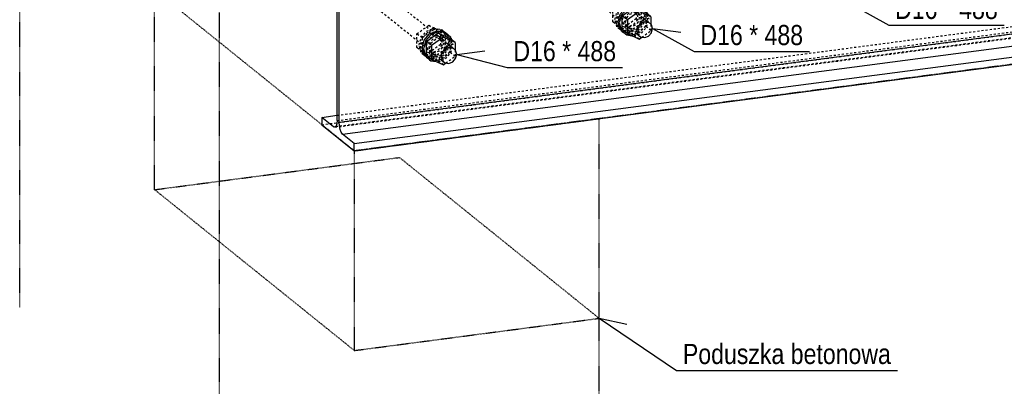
# Model space of a CAD drawing. Header units: millimetres. Extents: x 0 to 5940, y 0 to 2970.
# Tile 2 of 16: x 768 to 1700, y 1005 to 1352. Entities that reach past the tile are written whole.
import ezdxf

# ---------------------------------------------------------------- set-up
doc = ezdxf.new("R2010")
doc.units = ezdxf.units.MM
doc.linetypes.add('DXK_LINE_DOT2', pattern=[3.9198, 1.9599, -1.9599])
doc.linetypes.add('DXK_LINE_DOT4', pattern=[0.9408, 0.4704, -0.4704])
doc.styles.add('Arial Narrow', font='ARIALN.TTF', dxfattribs={"height": 0.2})

# ---------------------------------------------------------------- blocks, each defined once
blk = doc.blocks.new('Part-2667976-1328 - 1297')
at = {"color": 8, "linetype": 'DXK_LINE_DOT2'}
for p, q in [((1329.56, 1363.42), (1340.68, 1371.43)), ((1345.55, 1367.51), (1340.68, 1371.43)), ((1340.68, 1371.43), (1351.81, 1366.34)), ((1334.42, 1359.49), (1329.56, 1363.42)), ((1329.56, 1350.31), (1329.56, 1363.42)), ((1345.55, 1367.51), (1334.42, 1359.49)), ((1356.68, 1362.42), (1345.55, 1367.51)), ((1356.68, 1362.42), (1351.81, 1366.34)), ((1351.81, 1366.34), (1351.81, 1353.24)), ((1356.68, 1349.32), (1356.68, 1362.42)), ((1334.42, 1359.49), (1334.42, 1346.39)), ((1351.81, 1353.24), (1340.68, 1345.23)), ((1356.68, 1349.32), (1351.81, 1353.24)), ((1334.42, 1346.39), (1329.56, 1350.31)), ((1340.68, 1345.23), (1329.56, 1350.31)), ((1334.42, 1346.39), (1345.55, 1341.3)), ((1345.55, 1341.3), (1340.68, 1345.23)), ((1345.55, 1341.3), (1356.68, 1349.32))]:
    blk.add_line(p, q, dxfattribs=at)
blk = doc.blocks.new('Part-2667976-1315 - 1297')
at = {"color": 8, "linetype": 'DXK_LINE_DOT2'}
for p, q in [((987.94, 1471.82), (991.65, 1473.32)), ((991.65, 1473.32), (995.36, 1472.8)), ((984.24, 1464.78), (985.23, 1468.7)), ((985.23, 1461.13), (984.24, 1464.78)), ((985.23, 1468.7), (987.94, 1471.82)), ((995.36, 1472.8), (1014.47, 1457.4)), ((995.36, 1472.8), (998.08, 1470.39)), ((998.08, 1470.39), (999.07, 1466.74)), ((999.07, 1466.74), (998.08, 1462.82)), ((987.94, 1458.72), (985.23, 1461.13)), ((987.94, 1458.72), (1007.05, 1443.33)), ((991.65, 1458.2), (987.94, 1458.72)), ((995.36, 1459.7), (991.65, 1458.2)), ((998.08, 1462.82), (995.36, 1459.7)), ((1055.42, 1404.35), (1165.4, 1315.73)), ((1076.82, 1407.16), (1172.81, 1329.81))]:
    blk.add_line(p, q, dxfattribs=at)
at = {"color": 5, "linetype": 'Continuous'}
for p, q in [((1014.47, 1457.4), (1076.82, 1407.16)), ((1007.05, 1443.33), (1055.42, 1404.35)), ((1170.64, 1324.6), (1167.93, 1321.48)), ((1174.35, 1326.11), (1170.64, 1324.6)), ((1172.81, 1329.81), (1178.06, 1325.58)), ((1178.06, 1325.58), (1174.35, 1326.11)), ((1180.77, 1323.17), (1178.06, 1325.58)), ((1165.4, 1315.73), (1170.64, 1311.5)), ((1167.93, 1321.48), (1166.93, 1317.57)), ((1166.93, 1317.57), (1167.93, 1313.91)), ((1178.06, 1312.48), (1180.77, 1315.6)), ((1181.77, 1319.52), (1180.77, 1323.17)), ((1180.77, 1315.6), (1181.77, 1319.52)), ((1167.93, 1313.91), (1170.64, 1311.5)), ((1170.64, 1311.5), (1174.35, 1310.98)), ((1174.35, 1310.98), (1178.06, 1312.48))]:
    blk.add_line(p, q, dxfattribs=at)
blk = doc.blocks.new('Part-2667976-1316 - 1297')
at = {"color": 5, "linetype": 'Continuous'}
for p, q in [((1151.07, 1333.1), (1156.16, 1338.97)), ((1157.28, 1338.06), (1152.19, 1332.2)), ((1156.16, 1338.97), (1163.11, 1341.78)), ((1164.24, 1340.87), (1157.28, 1338.06)), ((1163.11, 1341.78), (1170.07, 1340.8)), ((1171.19, 1339.89), (1164.24, 1340.87)), ((1170.07, 1340.8), (1171.19, 1339.89)), ((1176.28, 1335.37), (1171.19, 1339.89)), ((1176.28, 1335.37), (1176.77, 1333.57)), ((1149.2, 1325.77), (1151.07, 1333.1)), ((1151.07, 1318.92), (1149.2, 1325.77)), ((1152.19, 1332.2), (1150.33, 1324.86)), ((1150.33, 1324.86), (1152.19, 1318.02)), ((1156.16, 1314.4), (1151.07, 1318.92)), ((1152.19, 1318.02), (1157.28, 1313.49)), ((1156.16, 1314.4), (1157.28, 1313.49)), ((1157.28, 1313.49), (1162.28, 1312.79))]:
    blk.add_line(p, q, dxfattribs=at)
at = {"color": 8, "linetype": 'DXK_LINE_DOT2'}
for p, q in [((1159.17, 1334.04), (1156.29, 1330.72)), ((1163.11, 1335.63), (1159.17, 1334.04)), ((1160.29, 1333.13), (1164.24, 1334.73)), ((1167.05, 1335.08), (1163.11, 1335.63)), ((1164.24, 1334.73), (1168.18, 1334.17)), ((1167.05, 1335.08), (1168.18, 1334.17)), ((1169.94, 1332.51), (1167.05, 1335.08)), ((1168.18, 1334.17), (1171.06, 1331.61)), ((1170.07, 1340.8), (1175.16, 1336.27)), ((1175.16, 1336.27), (1177.02, 1329.43)), ((1176.77, 1333.57), (1178.14, 1328.52)), ((1156.29, 1330.72), (1155.23, 1326.56)), ((1155.23, 1326.56), (1156.29, 1322.68)), ((1156.35, 1325.66), (1157.41, 1329.81)), ((1157.41, 1321.78), (1156.35, 1325.66)), ((1157.41, 1329.81), (1160.29, 1333.13)), ((1167.05, 1321.16), (1169.94, 1324.48)), ((1170.99, 1328.63), (1169.94, 1332.51)), ((1169.94, 1324.48), (1170.99, 1328.63)), ((1171.06, 1331.61), (1172.12, 1327.73)), ((1172.12, 1327.73), (1171.06, 1323.57)), ((1177.02, 1329.43), (1175.16, 1322.09)), ((1176.28, 1321.19), (1178.14, 1328.52)), ((1156.29, 1322.68), (1159.17, 1320.12)), ((1157.41, 1321.78), (1157.98, 1321.27)), ((1157.98, 1321.27), (1160.29, 1319.21)), ((1159.17, 1320.12), (1160.29, 1319.21)), ((1159.17, 1320.12), (1160.11, 1319.99)), ((1160.11, 1319.99), (1163.11, 1319.56)), ((1160.29, 1319.21), (1164.24, 1318.66)), ((1163.11, 1319.56), (1167.05, 1321.16)), ((1170.07, 1316.23), (1163.11, 1313.41)), ((1168.18, 1320.25), (1164.24, 1318.66)), ((1164.24, 1312.51), (1171.19, 1315.32)), ((1171.06, 1323.57), (1168.18, 1320.25)), ((1175.16, 1322.09), (1170.07, 1316.23)), ((1171.19, 1315.32), (1176.28, 1321.19)), ((1163.11, 1313.41), (1156.16, 1314.4)), ((1162.28, 1312.79), (1164.24, 1312.51))]:
    blk.add_line(p, q, dxfattribs=at)
blk = doc.blocks.new('Part-2667976-1308 - 1297')
at = {"color": 8, "linetype": 'DXK_LINE_DOT2'}
for p, q in [((1068.52, 1261.79), (3464.78, 1576.98)), ((1054.1, 1252.89), (3464.78, 1569.99)), ((1066.44, 1250.59), (3477.12, 1567.69)), ((1067.19, 1251.25), (3475.83, 1568.08)), ((1068.52, 1256.78), (3479.2, 1573.87))]:
    blk.add_line(p, q, dxfattribs=at)
at = {"color": 5, "linetype": 'Continuous'}
for p, q in [((1070.39, 1255.27), (3481.07, 1572.36)), ((1073.76, 1244.04), (3484.44, 1561.14)), ((1084.82, 1235.14), (3495.49, 1552.23)), ((1084.82, 1228.14), (3495.49, 1545.23)), ((1068.52, 1256.78), (1068.52, 1377.05)), ((1070.39, 1255.27), (1070.39, 1375.54)), ((1054.1, 1259.89), (1068.52, 1261.79)), ((1065.15, 1250.98), (1054.1, 1259.89)), ((1054.1, 1259.89), (1054.1, 1252.89)), ((1054.1, 1252.89), (1084.82, 1228.14)), ((1065.15, 1250.98), (1067.19, 1251.25)), ((1066.44, 1250.59), (1065.15, 1250.98)), ((1067.53, 1251.55), (1066.44, 1250.59)), ((1068.26, 1253.73), (1067.53, 1251.55)), ((1068.52, 1256.78), (1068.26, 1253.73)), ((1070.65, 1251.8), (1070.39, 1255.27)), ((1071.38, 1248.45), (1070.65, 1251.8)), ((1072.47, 1245.73), (1071.38, 1248.45)), ((1073.76, 1244.04), (1072.47, 1245.73)), ((1084.82, 1235.14), (1073.76, 1244.04)), ((1084.82, 1228.14), (1084.82, 1235.14))]:
    blk.add_line(p, q, dxfattribs=at)
blk = doc.blocks.new('Part-2667976-1317 - 1297')
at = {"color": 5, "linetype": 'Continuous'}
for p, q in [((1153.11, 1331.78), (1164.24, 1339.79)), ((1169.11, 1335.87), (1157.98, 1327.86)), ((1169.11, 1335.87), (1164.24, 1339.79)), ((1164.24, 1339.79), (1175.36, 1334.71)), ((1180.23, 1330.78), (1169.11, 1335.87)), ((1180.23, 1330.78), (1175.36, 1334.71)), ((1157.98, 1327.86), (1153.11, 1331.78)), ((1153.11, 1318.68), (1153.11, 1331.78)), ((1157.98, 1327.86), (1157.98, 1314.75)), ((1180.23, 1330.78), (1180.23, 1323.65)), ((1157.98, 1314.75), (1153.11, 1318.68)), ((1157.98, 1314.75), (1169.11, 1309.67)), ((1169.11, 1309.67), (1171.49, 1311.38))]:
    blk.add_line(p, q, dxfattribs=at)
at = {"color": 8, "linetype": 'DXK_LINE_DOT2'}
for p, q in [((1175.36, 1334.71), (1175.36, 1321.6)), ((1164.24, 1313.59), (1153.11, 1318.68)), ((1175.36, 1321.6), (1164.24, 1313.59)), ((1171.49, 1311.38), (1180.23, 1317.68)), ((1180.23, 1317.68), (1175.36, 1321.6)), ((1180.23, 1323.65), (1180.23, 1317.68)), ((1169.11, 1309.67), (1164.24, 1313.59))]:
    blk.add_line(p, q, dxfattribs=at)
blk = doc.blocks.new('Part-2667976-1318 - 1297')
at = {"color": 8, "linetype": 'DXK_LINE_DOT2'}
for p, q in [((1153.16, 1341.38), (1160.11, 1344.2)), ((1161.24, 1343.29), (1154.28, 1340.47)), ((1160.11, 1344.2), (1167.07, 1343.21)), ((1168.19, 1342.3), (1161.24, 1343.29)), ((1167.07, 1343.21), (1168.19, 1342.3)), ((1167.07, 1343.21), (1172.16, 1338.69)), ((1146.21, 1328.18), (1148.07, 1335.52)), ((1149.19, 1334.61), (1147.33, 1327.28)), ((1148.07, 1335.52), (1153.16, 1341.38)), ((1154.28, 1340.47), (1149.19, 1334.61)), ((1156.17, 1336.45), (1153.29, 1333.13)), ((1154.41, 1332.23), (1157.3, 1335.55)), ((1160.11, 1338.05), (1156.17, 1336.45)), ((1157.3, 1335.55), (1161.24, 1337.14)), ((1164.05, 1337.49), (1160.11, 1338.05)), ((1161.24, 1337.14), (1165.18, 1336.59)), ((1164.05, 1337.49), (1165.18, 1336.59)), ((1166.94, 1334.93), (1164.05, 1337.49)), ((1165.18, 1336.59), (1168.06, 1334.02)), ((1168, 1331.05), (1166.94, 1334.93)), ((1168.06, 1334.02), (1169.12, 1330.14)), ((1173.28, 1337.78), (1168.19, 1342.3)), ((1172.16, 1338.69), (1174.02, 1331.84)), ((1175.15, 1330.94), (1173.28, 1337.78)), ((1148.07, 1321.34), (1146.21, 1328.18)), ((1147.33, 1327.28), (1149.19, 1320.43)), ((1153.29, 1333.13), (1152.23, 1328.98)), ((1152.23, 1328.98), (1153.29, 1325.1)), ((1153.29, 1325.1), (1156.17, 1322.53)), ((1153.36, 1328.07), (1154.41, 1332.23)), ((1154.41, 1324.19), (1153.36, 1328.07)), ((1157.3, 1321.63), (1154.41, 1324.19)), ((1164.05, 1323.57), (1166.94, 1326.89)), ((1168.06, 1325.99), (1165.18, 1322.67)), ((1166.94, 1326.89), (1168, 1331.05)), ((1172.16, 1324.51), (1167.07, 1318.64)), ((1169.12, 1330.14), (1168.06, 1325.99)), ((1174.02, 1331.84), (1172.16, 1324.51)), ((1173.28, 1323.6), (1175.15, 1330.94)), ((1153.16, 1316.82), (1148.07, 1321.34)), ((1149.19, 1320.43), (1154.28, 1315.91)), ((1153.16, 1316.82), (1154.28, 1315.91)), ((1160.11, 1315.83), (1153.16, 1316.82)), ((1154.28, 1315.91), (1161.24, 1314.92)), ((1156.17, 1322.53), (1157.3, 1321.63)), ((1156.17, 1322.53), (1160.11, 1321.98)), ((1161.24, 1321.07), (1157.3, 1321.63)), ((1160.11, 1321.98), (1164.05, 1323.57)), ((1167.07, 1318.64), (1160.11, 1315.83)), ((1165.18, 1322.67), (1161.24, 1321.07)), ((1161.24, 1314.92), (1168.19, 1317.74)), ((1168.19, 1317.74), (1173.28, 1323.6))]:
    blk.add_line(p, q, dxfattribs=at)
blk = doc.blocks.new('Part-2667976-1319 - 1297')
at = {"color": 8, "linetype": 'DXK_LINE_DOT2'}
for p, q in [((1144.12, 1339.02), (1155.24, 1347.04)), ((1160.11, 1343.11), (1148.99, 1335.1)), ((1160.11, 1343.11), (1155.24, 1347.04)), ((1155.24, 1347.04), (1166.37, 1341.95)), ((1171.24, 1338.03), (1160.11, 1343.11)), ((1148.99, 1335.1), (1144.12, 1339.02)), ((1144.12, 1325.92), (1144.12, 1339.02)), ((1148.99, 1335.1), (1148.99, 1322)), ((1171.24, 1338.03), (1166.37, 1341.95)), ((1166.37, 1341.95), (1166.37, 1328.85)), ((1171.24, 1324.93), (1171.24, 1338.03)), ((1148.99, 1322), (1144.12, 1325.92)), ((1155.24, 1320.84), (1144.12, 1325.92)), ((1166.37, 1328.85), (1155.24, 1320.84)), ((1160.11, 1316.91), (1171.24, 1324.93)), ((1171.24, 1324.93), (1166.37, 1328.85)), ((1148.99, 1322), (1160.11, 1316.91)), ((1160.11, 1316.91), (1155.24, 1320.84))]:
    blk.add_line(p, q, dxfattribs=at)
blk = doc.blocks.new('Part-2667976-1324 - 1297')
at = {"color": 8, "linetype": 'DXK_LINE_DOT2'}
for p, q in [((1169.67, 1489.18), (1170.67, 1493.09)), ((1170.67, 1493.09), (1173.38, 1496.21)), ((1173.38, 1496.21), (1177.09, 1497.72)), ((1177.09, 1497.72), (1180.8, 1497.19)), ((1180.8, 1497.19), (1199.9, 1481.8)), ((1180.8, 1497.19), (1183.51, 1494.78)), ((1183.51, 1494.78), (1184.51, 1491.13)), ((1170.67, 1485.52), (1169.67, 1489.18)), ((1173.38, 1483.11), (1170.67, 1485.52)), ((1173.38, 1483.11), (1192.49, 1467.72)), ((1177.09, 1482.59), (1173.38, 1483.11)), ((1180.8, 1484.09), (1177.09, 1482.59)), ((1183.51, 1487.21), (1180.8, 1484.09)), ((1184.51, 1491.13), (1183.51, 1487.21)), ((1240.86, 1428.74), (1350.83, 1340.12)), ((1262.25, 1431.55), (1358.25, 1354.2))]:
    blk.add_line(p, q, dxfattribs=at)
at = {"color": 5, "linetype": 'Continuous'}
for p, q in [((1199.9, 1481.8), (1262.25, 1431.55)), ((1192.49, 1467.72), (1240.86, 1428.74)), ((1358.25, 1354.2), (1363.49, 1349.97)), ((1353.36, 1345.87), (1352.37, 1341.96)), ((1356.08, 1349), (1353.36, 1345.87)), ((1359.79, 1350.5), (1356.08, 1349)), ((1363.49, 1349.97), (1359.79, 1350.5)), ((1366.21, 1347.56), (1363.49, 1349.97)), ((1367.2, 1343.91), (1366.21, 1347.56)), ((1366.21, 1340), (1367.2, 1343.91)), ((1350.83, 1340.12), (1356.08, 1335.9)), ((1352.37, 1341.96), (1353.36, 1338.31)), ((1353.36, 1338.31), (1356.08, 1335.9)), ((1356.08, 1335.9), (1359.79, 1335.37)), ((1359.79, 1335.37), (1363.49, 1336.87)), ((1363.49, 1336.87), (1366.21, 1340))]:
    blk.add_line(p, q, dxfattribs=at)
blk = doc.blocks.new('Part-2667976-1325 - 1297')
at = {"color": 5, "linetype": 'Continuous'}
for p, q in [((1336.5, 1357.5), (1341.59, 1363.36)), ((1342.72, 1362.45), (1337.63, 1356.59)), ((1341.59, 1363.36), (1348.55, 1366.17)), ((1349.67, 1365.27), (1342.72, 1362.45)), ((1348.55, 1366.17), (1355.5, 1365.19)), ((1356.63, 1364.28), (1349.67, 1365.27)), ((1355.5, 1365.19), (1356.63, 1364.28)), ((1361.72, 1359.76), (1356.63, 1364.28)), ((1334.64, 1350.16), (1336.5, 1357.5)), ((1337.63, 1356.59), (1335.76, 1349.25)), ((1361.72, 1359.76), (1362.2, 1357.96)), ((1336.5, 1343.31), (1334.64, 1350.16)), ((1335.76, 1349.25), (1337.63, 1342.41)), ((1341.59, 1338.79), (1336.5, 1343.31)), ((1337.63, 1342.41), (1342.72, 1337.89)), ((1341.59, 1338.79), (1342.72, 1337.89)), ((1342.72, 1337.89), (1347.72, 1337.18))]:
    blk.add_line(p, q, dxfattribs=at)
at = {"color": 8, "linetype": 'DXK_LINE_DOT2'}
for p, q in [((1355.5, 1365.19), (1360.59, 1360.67)), ((1341.72, 1355.11), (1340.67, 1350.95)), ((1344.61, 1358.43), (1341.72, 1355.11)), ((1341.79, 1350.05), (1342.85, 1354.2)), ((1342.85, 1354.2), (1345.73, 1357.53)), ((1348.55, 1360.03), (1344.61, 1358.43)), ((1345.73, 1357.53), (1349.67, 1359.12)), ((1352.49, 1359.47), (1348.55, 1360.03)), ((1349.67, 1359.12), (1353.61, 1358.56)), ((1352.49, 1359.47), (1353.61, 1358.56)), ((1355.37, 1356.91), (1352.49, 1359.47)), ((1353.61, 1358.56), (1356.5, 1356)), ((1356.43, 1353.03), (1355.37, 1356.91)), ((1355.37, 1348.87), (1356.43, 1353.03)), ((1356.5, 1356), (1357.55, 1352.12)), ((1357.55, 1352.12), (1356.5, 1347.96)), ((1360.59, 1360.67), (1362.46, 1353.82)), ((1362.46, 1353.82), (1360.59, 1346.48)), ((1361.72, 1345.58), (1363.58, 1352.91)), ((1362.2, 1357.96), (1363.58, 1352.91)), ((1340.67, 1350.95), (1341.72, 1347.07)), ((1341.72, 1347.07), (1344.61, 1344.51)), ((1342.85, 1346.17), (1341.79, 1350.05)), ((1342.85, 1346.17), (1343.42, 1345.66)), ((1343.42, 1345.66), (1345.73, 1343.61)), ((1344.61, 1344.51), (1345.73, 1343.61)), ((1344.61, 1344.51), (1345.55, 1344.38)), ((1345.55, 1344.38), (1348.55, 1343.95)), ((1345.73, 1343.61), (1349.67, 1343.05)), ((1348.55, 1343.95), (1352.49, 1345.55)), ((1353.61, 1344.64), (1349.67, 1343.05)), ((1352.49, 1345.55), (1355.37, 1348.87)), ((1356.5, 1347.96), (1353.61, 1344.64)), ((1360.59, 1346.48), (1355.5, 1340.62)), ((1356.63, 1339.72), (1361.72, 1345.58)), ((1348.55, 1337.81), (1341.59, 1338.79)), ((1347.72, 1337.18), (1349.67, 1336.9)), ((1355.5, 1340.62), (1348.55, 1337.81)), ((1349.67, 1336.9), (1356.63, 1339.72))]:
    blk.add_line(p, q, dxfattribs=at)
blk = doc.blocks.new('Part-2667976-1326 - 1297')
at = {"color": 5, "linetype": 'Continuous'}
for p, q in [((1338.55, 1356.17), (1349.67, 1364.19)), ((1354.54, 1360.26), (1349.67, 1364.19)), ((1349.67, 1364.19), (1360.8, 1359.1)), ((1343.42, 1352.25), (1338.55, 1356.17)), ((1338.55, 1343.07), (1338.55, 1356.17)), ((1354.54, 1360.26), (1343.42, 1352.25)), ((1343.42, 1352.25), (1343.42, 1339.15)), ((1365.67, 1355.17), (1354.54, 1360.26)), ((1365.67, 1355.17), (1360.8, 1359.1)), ((1365.67, 1355.17), (1365.67, 1348.04)), ((1343.42, 1339.15), (1338.55, 1343.07)), ((1343.42, 1339.15), (1354.54, 1334.06)), ((1354.54, 1334.06), (1356.93, 1335.78))]:
    blk.add_line(p, q, dxfattribs=at)
at = {"color": 8, "linetype": 'DXK_LINE_DOT2'}
for p, q in [((1360.8, 1359.1), (1360.8, 1346)), ((1349.67, 1337.98), (1338.55, 1343.07)), ((1360.8, 1346), (1349.67, 1337.98)), ((1365.67, 1342.07), (1360.8, 1346)), ((1365.67, 1348.04), (1365.67, 1342.07)), ((1354.54, 1334.06), (1349.67, 1337.98)), ((1356.93, 1335.78), (1365.67, 1342.07))]:
    blk.add_line(p, q, dxfattribs=at)
blk = doc.blocks.new('Part-2667976-1327 - 1297')
at = {"color": 8, "linetype": 'DXK_LINE_DOT2'}
for p, q in [((1333.51, 1359.91), (1338.6, 1365.77)), ((1339.72, 1364.87), (1334.63, 1359.01)), ((1338.6, 1365.77), (1345.55, 1368.59)), ((1346.68, 1367.68), (1339.72, 1364.87)), ((1345.55, 1362.44), (1341.61, 1360.85)), ((1342.73, 1359.94), (1346.68, 1361.54)), ((1345.55, 1368.59), (1352.51, 1367.6)), ((1349.49, 1361.88), (1345.55, 1362.44)), ((1353.63, 1366.7), (1346.68, 1367.68)), ((1346.68, 1361.54), (1350.62, 1360.98)), ((1349.49, 1361.88), (1350.62, 1360.98)), ((1352.38, 1359.32), (1349.49, 1361.88)), ((1352.51, 1367.6), (1353.63, 1366.7)), ((1352.51, 1367.6), (1357.6, 1363.08)), ((1358.72, 1362.17), (1353.63, 1366.7)), ((1357.6, 1363.08), (1359.46, 1356.23)), ((1360.58, 1355.33), (1358.72, 1362.17)), ((1331.64, 1352.58), (1333.51, 1359.91)), ((1333.51, 1345.73), (1331.64, 1352.58)), ((1334.63, 1359.01), (1332.77, 1351.67)), ((1338.73, 1357.53), (1337.67, 1353.37)), ((1337.67, 1353.37), (1338.73, 1349.49)), ((1341.61, 1360.85), (1338.73, 1357.53)), ((1338.79, 1352.46), (1339.85, 1356.62)), ((1339.85, 1348.58), (1338.79, 1352.46)), ((1339.85, 1356.62), (1342.73, 1359.94)), ((1350.62, 1360.98), (1353.5, 1358.42)), ((1353.43, 1355.44), (1352.38, 1359.32)), ((1352.38, 1351.28), (1353.43, 1355.44)), ((1353.5, 1358.42), (1354.56, 1354.54)), ((1354.56, 1354.54), (1353.5, 1350.38)), ((1359.46, 1356.23), (1357.6, 1348.9)), ((1358.72, 1347.99), (1360.58, 1355.33)), ((1332.77, 1351.67), (1334.63, 1344.82)), ((1338.6, 1341.21), (1333.51, 1345.73)), ((1334.63, 1344.82), (1339.72, 1340.3)), ((1338.73, 1349.49), (1341.61, 1346.93)), ((1342.73, 1346.02), (1339.85, 1348.58)), ((1341.61, 1346.93), (1342.73, 1346.02)), ((1341.61, 1346.93), (1345.55, 1346.37)), ((1346.68, 1345.46), (1342.73, 1346.02)), ((1345.55, 1346.37), (1349.49, 1347.96)), ((1352.51, 1343.04), (1345.55, 1340.22)), ((1350.62, 1347.06), (1346.68, 1345.46)), ((1349.49, 1347.96), (1352.38, 1351.28)), ((1353.5, 1350.38), (1350.62, 1347.06)), ((1357.6, 1348.9), (1352.51, 1343.04)), ((1353.63, 1342.13), (1358.72, 1347.99)), ((1338.6, 1341.21), (1339.72, 1340.3)), ((1345.55, 1340.22), (1338.6, 1341.21)), ((1339.72, 1340.3), (1346.68, 1339.32)), ((1346.68, 1339.32), (1353.63, 1342.13))]:
    blk.add_line(p, q, dxfattribs=at)
blk = doc.blocks.new('Part-2667976-2642 - 1297')
at = {"color": 6, "linetype": 'DXK_LINE_DOT4'}
for p, q in [((767.96, 1080.02), (767.96, 1639.42)), ((957.02, 927.67), (957.02, 1487.07))]:
    blk.add_line(p, q, dxfattribs=at)
at = {"color": 4, "linetype": 'DXK_LINE_DOT4'}
for p, q in [((3495.49, 1545.23), (1084.82, 1228.14)), ((895.75, 1191.38), (1127.55, 1221.87)), ((1084.82, 1228.14), (1084.82, 1039.03)), ((1316.61, 1069.52), (1127.55, 1221.87)), ((895.75, 1191.38), (1084.82, 1039.03)), ((1084.82, 1039.03), (1316.61, 1069.52)), ((1316.61, 974.97), (1316.61, 1069.52))]:
    blk.add_line(p, q, dxfattribs=at)
blk = doc.blocks.new('Part-2667976-2643 - 1297')
at = {"color": 4, "linetype": 'DXK_LINE_DOT4'}
for p, q in [((895.75, 1191.38), (895.75, 1380.49)), ((1084.82, 1228.14), (895.75, 1380.49)), ((1084.82, 1228.14), (1316.61, 1258.63)), ((1316.61, 1069.52), (1316.61, 1258.63)), ((1084.82, 1039.03), (1316.61, 1069.52))]:
    blk.add_line(p, q, dxfattribs=at)
blk = doc.blocks.new('Mark-2667976-2670 - 1297')
at = {"color": 7, "linetype": 'Continuous'}
for p, q in [((1316.61, 1069.52), (1389.95, 1020.25)), ((1316.61, 1069.52), (1342.94, 1063.88)), ((1389.95, 1020.25), (1599.31, 1020.25))]:
    blk.add_line(p, q, dxfattribs=at)
at = {"color": 0, "linetype": 'Continuous'}
blk.add_wipeout([(1593.31, 1026.25), (1593.31, 1046.25), (1395.95, 1046.25), (1395.95, 1026.25)], dxfattribs=at)
blk.add_wipeout([(1593.31, 1026.25), (1593.31, 1046.25), (1395.95, 1046.25), (1395.95, 1026.25)], dxfattribs=at)
at = {"color": 7, "linetype": 'Continuous', "style": 'Arial Narrow'}
blk.add_text('Poduszka betonowa', height=19.0885, dxfattribs=at).set_placement((1395.95, 1026.25))
blk = doc.blocks.new('Mark-2667976-2841 - 1297')
at = {"color": 7, "linetype": 'Continuous'}
for p, q in [((1552.64, 1368.3), (1590.89, 1347.04)), ((1552.64, 1368.3), (1579.35, 1364.9)), ((1590.89, 1347.04), (1700.16, 1347.04))]:
    blk.add_line(p, q, dxfattribs=at)
at = {"color": 0, "linetype": 'Continuous'}
for points in [[(1637.08, 1353.04), (1637.08, 1373.04), (1596.89, 1373.04), (1596.89, 1353.04)], [(1651.6, 1353.04), (1651.6, 1373.04), (1643.08, 1373.04), (1643.08, 1353.04)], [(1694.16, 1353.04), (1694.16, 1373.04), (1657.6, 1373.04), (1657.6, 1353.04)]]:
    blk.add_wipeout(points, dxfattribs=at)
for points in [[(1637.08, 1353.04), (1637.08, 1373.04), (1596.89, 1373.04), (1596.89, 1353.04)], [(1651.6, 1353.04), (1651.6, 1373.04), (1643.08, 1373.04), (1643.08, 1353.04)], [(1694.16, 1353.04), (1694.16, 1373.04), (1657.6, 1373.04), (1657.6, 1353.04)]]:
    blk.add_wipeout(points, dxfattribs=at)
at = {"color": 7, "linetype": 'Continuous', "style": 'Arial Narrow'}
for s, height, p in [('D16', 19.089, (1596.89, 1353.04)), ('*', 19.09, (1643.08, 1353.04)), ('488', 19.089, (1657.6, 1353.04))]:
    blk.add_text(s, height=height, dxfattribs=at).set_placement(p)
blk = doc.blocks.new('Mark-2667976-2846 - 1297')
at = {"color": 7, "linetype": 'Continuous'}
for p, q in [((1367.2, 1343.91), (1406.56, 1322.29)), ((1367.2, 1343.91), (1393.93, 1340.64)), ((1406.56, 1322.29), (1515.83, 1322.29))]:
    blk.add_line(p, q, dxfattribs=at)
at = {"color": 0, "linetype": 'Continuous'}
for points in [[(1452.75, 1328.29), (1452.75, 1348.29), (1412.56, 1348.29), (1412.56, 1328.29)], [(1467.27, 1328.29), (1467.27, 1348.29), (1458.75, 1348.29), (1458.75, 1328.29)], [(1509.83, 1328.29), (1509.83, 1348.29), (1473.27, 1348.29), (1473.27, 1328.29)]]:
    blk.add_wipeout(points, dxfattribs=at)
for points in [[(1452.75, 1328.29), (1452.75, 1348.29), (1412.56, 1348.29), (1412.56, 1328.29)], [(1467.27, 1328.29), (1467.27, 1348.29), (1458.75, 1348.29), (1458.75, 1328.29)], [(1509.83, 1328.29), (1509.83, 1348.29), (1473.27, 1348.29), (1473.27, 1328.29)]]:
    blk.add_wipeout(points, dxfattribs=at)
at = {"color": 7, "linetype": 'Continuous', "style": 'Arial Narrow'}
for s, height, p in [('D16', 19.089, (1412.56, 1328.29)), ('*', 19.09, (1458.75, 1328.29)), ('488', 19.089, (1473.27, 1328.29))]:
    blk.add_text(s, height=height, dxfattribs=at).set_placement(p)
blk = doc.blocks.new('Mark-2667976-2851 - 1297')
at = {"color": 7, "linetype": 'Continuous'}
for p, q in [((1181.77, 1319.52), (1208.48, 1322.87)), ((1181.77, 1319.52), (1229.48, 1307.05)), ((1229.48, 1307.05), (1338.75, 1307.05))]:
    blk.add_line(p, q, dxfattribs=at)
at = {"color": 0, "linetype": 'Continuous'}
for points in [[(1275.67, 1313.05), (1275.67, 1333.05), (1235.48, 1333.05), (1235.48, 1313.05)], [(1290.19, 1313.05), (1290.19, 1333.05), (1281.67, 1333.05), (1281.67, 1313.05)], [(1332.75, 1313.05), (1332.75, 1333.05), (1296.19, 1333.05), (1296.19, 1313.05)]]:
    blk.add_wipeout(points, dxfattribs=at)
for points in [[(1275.67, 1313.05), (1275.67, 1333.05), (1235.48, 1333.05), (1235.48, 1313.05)], [(1290.19, 1313.05), (1290.19, 1333.05), (1281.67, 1333.05), (1281.67, 1313.05)], [(1332.75, 1313.05), (1332.75, 1333.05), (1296.19, 1333.05), (1296.19, 1313.05)]]:
    blk.add_wipeout(points, dxfattribs=at)
at = {"color": 7, "linetype": 'Continuous', "style": 'Arial Narrow'}
for s, height, p in [('*', 19.09, (1281.67, 1313.05)), ('D16', 19.089, (1235.48, 1313.05)), ('488', 19.089, (1296.19, 1313.05))]:
    blk.add_text(s, height=height, dxfattribs=at).set_placement(p)

msp = doc.modelspace()

# ---------------------------------------------------------------- block references
for name in ['Part-2667976-2642 - 1297', 'Part-2667976-1308 - 1297', 'Part-2667976-1324 - 1297', 'Part-2667976-1315 - 1297', 'Part-2667976-2643 - 1297', 'Part-2667976-1328 - 1297', 'Part-2667976-1327 - 1297', 'Part-2667976-1325 - 1297', 'Part-2667976-1326 - 1297', 'Part-2667976-1319 - 1297', 'Part-2667976-1318 - 1297', 'Part-2667976-1316 - 1297', 'Part-2667976-1317 - 1297']:
    msp.add_blockref(name, (0, 0))

# ---------------------------------------------------------------- next in the draw order: block references
for name in ['Mark-2667976-2841 - 1297', 'Mark-2667976-2846 - 1297', 'Mark-2667976-2851 - 1297', 'Mark-2667976-2670 - 1297']:
    msp.add_blockref(name, (0, 0))

doc.saveas('drawing.dxf')
